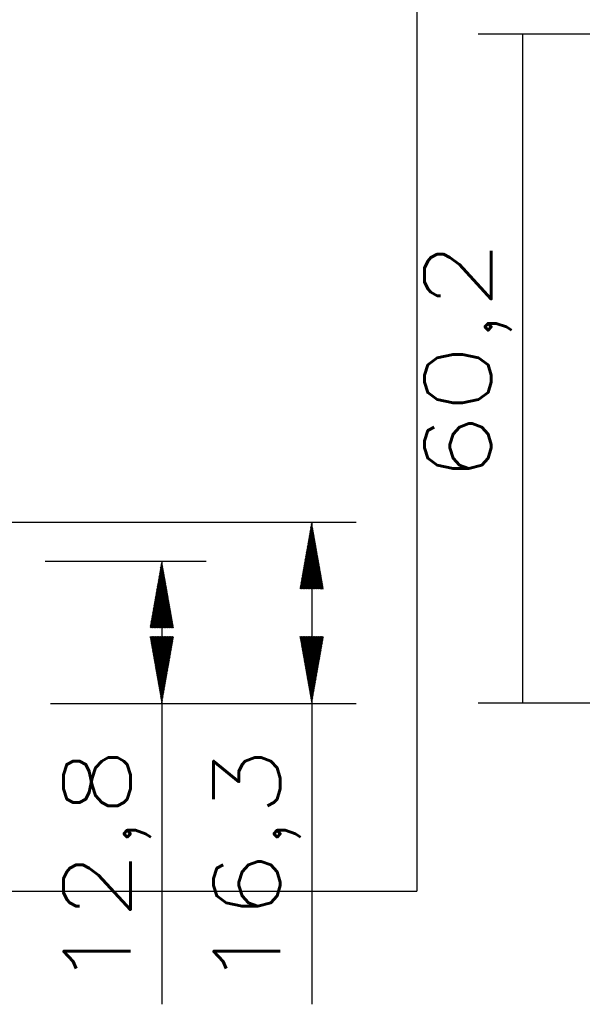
# Model space of a CAD drawing. Header units: millimetres. Extents: x 4 to 205, y 5 to 292.
# Tile 52 of 106: x 51 to 76, y 157 to 201. Entities that reach past the tile are written whole.
import ezdxf

# ---------------------------------------------------------------- set-up
doc = ezdxf.new("R2010")
doc.units = ezdxf.units.MM
doc.layers.add('1', color=7, linetype='CONTINUOUS')
doc.styles.add('DEFAULT', font='simplex.shx')
doc.dimstyles.get("Standard").update_dxf_attribs({"dimtxt": 0.18, "dimasz": 0.18, "dimexe": 0.18, "dimexo": 0.0625, "dimgap": 0.09, "dimtad": 0, "dimtih": 1, "dimtoh": 1, "dimdec": 4, "dimzin": 0, "dimdsep": 46, "dimtxsty": 'Standard', "dimcen": 0.09, "dimadec": 0, "dimazin": 0, "dimtfac": 1, "dimtdec": 4, "dimtofl": 0, "dimtmove": 0, "dimatfit": 3, "dimfxl": 1, "dimtolj": 1, "dimtzin": 0, "dimarcsym": 0})
pattern_1 = [(45, (0, 0), (-0.0141421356, 0.0141421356), [])]
pattern_2 = [(45, (0, 0), (-0.0141421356, 0.0141421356), [])]

# ---------------------------------------------------------------- blocks, each defined once
blk = doc.blocks.new('DimnDraft3D6')
at = {"layer": '1', "color": 152, "linetype": 'CONTINUOUS'}
for p, q in [((37.075928, 188.408265), (37.075928, 211.157914)), ((47.225928, 188.408265), (47.225928, 211.157914))]:
    blk.add_line(p, q, dxfattribs=at)
at = {"layer": '1', "color": 27, "linetype": 'CONTINUOUS'}
blk.add_line((37.075928, 209.157914), (60.897963, 209.157914), dxfattribs=at)
for points in [[(37.075928, 209.157914), (40.075926, 209.686895), (40.07593, 208.628933), (37.075928, 209.157914)], [(47.225928, 209.157914), (44.22593, 208.628933), (44.225926, 209.686895), (47.225928, 209.157914)]]:
    blk.add_solid(points, dxfattribs=at)
at = {"layer": '1', "color": 87, "linetype": 'CONTINUOUS', "insert": (49.992963, 209.657914), "char_height": 3, "attachment_point": 7, "line_spacing_factor": 1.204819, "style": 'DEFAULT'}
blk.add_mtext('\\W01.000;20,3 ', dxfattribs=at)
blk = doc.blocks.new('DimnDraft3D1111')
at = {"layer": '1', "color": 152, "linetype": 'CONTINUOUS'}
for p, q in [((91.72848, 200.285204), (71.500082, 200.285204)), ((112.52848, 170.185204), (71.500082, 170.185204))]:
    blk.add_line(p, q, dxfattribs=at)
at = {"layer": '1', "color": 27, "linetype": 'CONTINUOUS'}
blk.add_line((73.500082, 170.185204), (73.500082, 200.285204), dxfattribs=at)
for points in [[(73.500082, 200.285204), (74.029063, 197.285206), (72.971101, 197.285202), (73.500082, 200.285204)], [(73.500082, 170.185204), (72.971101, 173.185202), (74.029063, 173.185206), (73.500082, 170.185204)]]:
    blk.add_solid(points, dxfattribs=at)
at = {"layer": '1', "color": 87, "linetype": 'CONTINUOUS', "insert": (73.000082, 180.120204), "char_height": 3, "attachment_point": 7, "rotation": 90, "line_spacing_factor": 1.204819, "style": 'DEFAULT'}
blk.add_mtext('\\W01.210;60,2 ', dxfattribs=at)

msp = doc.modelspace()

# ---------------------------------------------------------------- hatches: boundary and pattern name
at = {"layer": '1', "linetype": 'CONTINUOUS'}
h = msp.add_hatch(dxfattribs=at)
h.set_pattern_fill('ANSI31', color=27, scale=0.02, angle=45, style=0, pattern_type=0)
h.set_pattern_definition(pattern_1)
h.paths.add_polyline_path([(64.014, 178.333), (64.543, 175.333), (63.485, 175.333)], flags=0)
h = msp.add_hatch(dxfattribs=at)
h.set_pattern_fill('ANSI31', color=27, scale=0.02, angle=45, style=0, pattern_type=0)
h.set_pattern_definition(pattern_2)
h.paths.add_polyline_path([(57.275, 176.583), (57.804, 173.583), (56.746, 173.583)], flags=0)
h = msp.add_hatch(dxfattribs=at)
h.set_pattern_fill('ANSI31', color=27, scale=0.02, angle=45, style=0, pattern_type=0)
h.set_pattern_definition(pattern_1)
h.paths.add_polyline_path([(57.275, 170.185), (56.746, 173.185), (57.804, 173.185)], flags=0)
h = msp.add_hatch(dxfattribs=at)
h.set_pattern_fill('ANSI31', color=27, scale=0.02, angle=45, style=0, pattern_type=0)
h.set_pattern_definition(pattern_2)
h.paths.add_polyline_path([(64.014, 170.185), (63.485, 173.185), (64.543, 173.185)], flags=0)

# ---------------------------------------------------------------- linework, layer by layer
at = {"layer": '1', "color": 251, "linetype": 'CONTINUOUS'}
for p in [(68.735, 217.999), (27.818, 161.734)]:
    msp.add_line(p, (68.735, 161.734), dxfattribs=at)
at = {"layer": '1', "color": 152, "linetype": 'CONTINUOUS'}
for p, q in [((48.151, 178.333), (66.014, 178.333)), ((52.026, 176.583), (59.275, 176.583)), ((52.269, 170.185), (59.275, 170.185)), ((52.269, 170.185), (66.014, 170.185))]:
    msp.add_line(p, q, dxfattribs=at)
at = {"layer": '1', "color": 27, "linetype": 'CONTINUOUS'}
for p, q in [((64.014, 178.333), (64.014, 156.647)), ((57.275, 176.583), (57.275, 156.647))]:
    msp.add_line(p, q, dxfattribs=at)

# ---------------------------------------------------------------- block references
msp.add_blockref('DimnDraft3D1111', (0, 0), dxfattribs=at)

# ---------------------------------------------------------------- texts
at = {"layer": '1', "color": 87, "linetype": 'CONTINUOUS', "char_height": 3, "attachment_point": 7, "rotation": 90, "line_spacing_factor": 1.204819, "style": 'DEFAULT'}
for s, insert in [('\\W01.210;12,8 ', (56.775, 157.322)), ('\\W01.210;16,3 ', (63.514, 157.322))]:
    msp.add_mtext(s, dxfattribs=dict(at, insert=insert))

# ---------------------------------------------------------------- dimensions: what is measured, and where the dimension line sits
at = {"layer": '1', "color": 27, "linetype": 'CONTINUOUS', "lineweight": -3}
dim = msp.add_linear_dim(base=(47.226, 209.158), p1=(37.076, 188.408), p2=(47.226, 188.408), text='\\C87;20,3', dimstyle='Standard', override={"dimtxt": 3, "dimasz": 3, "dimexe": 2, "dimexo": 2.5, "dimgap": 1.5, "dimtad": 1, "dimtih": 0, "dimdec": 2, "dimzin": 8, "dimtxsty": 'DEFAULT', "dimsah": 1, "dimclrd": 27, "dimclre": 152, "dimclrt": 87, "dimtm": -0.005, "dimtdec": 2, "dimtofl": 1, "dimtmove": 0}, dxfattribs=at)
dim.commit()
dim.dimension.update_dxf_attribs({"geometry": 'DimnDraft3D6', "text_midpoint": (55.108, 209.158), "dimtype": 160})

doc.saveas('drawing.dxf')
